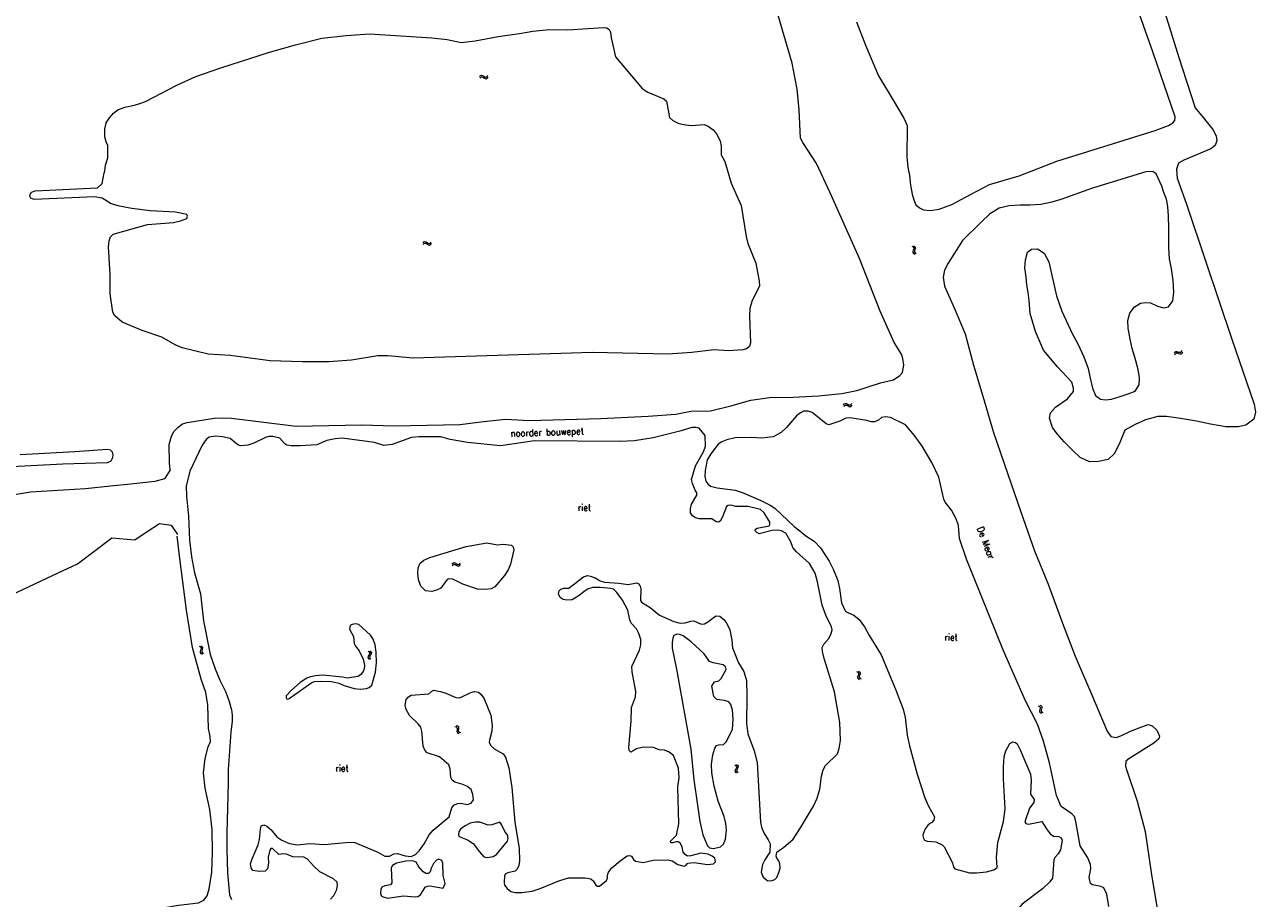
# Model space of a CAD drawing. Header units: metres. Extents: x 189705 to 199106, y 581686 to 588448.
# Tile 43 of 256: x 192274 to 192644, y 583658 to 583921. Entities that reach past the tile are written whole.
import ezdxf

# ---------------------------------------------------------------- set-up
doc = ezdxf.new("R2010")
doc.units = ezdxf.units.M
doc.layers.add('B-WA-OG-GBKN-G', color=7, linetype='Continuous', lineweight=18)
doc.styles.add('Style-STANDARD', font='STANDARD.shx')

msp = doc.modelspace()

# ---------------------------------------------------------------- linework, layer by layer
at = {"layer": 'B-WA-OG-GBKN-G'}
for p, q in [((192410.447, 583905.215), (192410.722, 583905.516)), ((192410.507, 583904.722), (192410.783, 583905.021)), ((192410.722, 583905.516), (192411.015, 583905.662)), ((192410.783, 583905.021), (192411.078, 583905.165)), ((192411.015, 583905.662), (192411.346, 583905.592)), ((192411.078, 583905.165), (192411.397, 583905.098)), ((192411.346, 583905.592), (192411.686, 583905.368)), ((192411.397, 583905.098), (192411.747, 583904.875)), ((192411.686, 583905.368), (192412.028, 583905.145)), ((192411.747, 583904.875), (192412.087, 583904.649)), ((192412.028, 583905.145), (192412.349, 583905.074)), ((192412.087, 583904.649), (192412.408, 583904.579)), ((192412.349, 583905.074), (192412.652, 583905.221)), ((192412.408, 583904.579), (192412.711, 583904.727)), ((192412.652, 583905.221), (192412.928, 583905.522)), ((192412.711, 583904.727), (192412.988, 583905.029)), ((192393.442, 583855.19), (192393.723, 583855.485)), ((192393.723, 583855.485), (192394.018, 583855.625)), ((192394.018, 583855.625), (192394.348, 583855.548)), ((192394.348, 583855.548), (192394.683, 583855.317)), ((192394.683, 583855.317), (192395.02, 583855.086)), ((192395.646, 583855.149), (192395.929, 583855.444)), ((192393.491, 583854.695), (192393.773, 583854.989)), ((192393.773, 583854.989), (192394.071, 583855.126)), ((192394.071, 583855.126), (192394.389, 583855.053)), ((192394.389, 583855.053), (192394.734, 583854.823)), ((192394.734, 583854.823), (192395.069, 583854.59)), ((192395.02, 583855.086), (192395.34, 583855.009)), ((192395.069, 583854.59), (192395.389, 583854.512)), ((192395.34, 583855.009), (192395.646, 583855.149)), ((192395.389, 583854.512), (192395.695, 583854.655)), ((192395.695, 583854.655), (192395.978, 583854.95)), ((192540.496, 583854.16), (192540.85, 583853.959)), ((192540.928, 583852.987), (192540.785, 583852.605)), ((192540.785, 583852.605), (192540.79, 583852.276)), ((192540.79, 583852.276), (192541.004, 583852.015)), ((192540.85, 583853.959), (192541.057, 583853.704)), ((192541.065, 583853.378), (192540.928, 583852.987)), ((192540.962, 583854.33), (192541.318, 583854.131)), ((192541.004, 583852.015), (192541.36, 583851.814)), ((192541.057, 583853.704), (192541.065, 583853.378)), ((192541.394, 583853.159), (192541.254, 583852.775)), ((192541.254, 583852.775), (192541.258, 583852.446)), ((192541.258, 583852.446), (192541.47, 583852.185)), ((192541.318, 583854.131), (192541.527, 583853.879)), ((192541.534, 583853.541), (192541.394, 583853.159)), ((192541.47, 583852.185), (192541.826, 583851.984)), ((192541.527, 583853.879), (192541.534, 583853.541)), ((192619.466, 583821.978), (192619.667, 583822.332)), ((192619.667, 583822.332), (192619.921, 583822.539)), ((192619.836, 583821.863), (192620.092, 583822.068)), ((192619.921, 583822.539), (192620.259, 583822.544)), ((192620.092, 583822.068), (192620.418, 583822.074)), ((192620.259, 583822.544), (192620.64, 583822.4)), ((192620.418, 583822.074), (192620.808, 583821.933)), ((192620.64, 583822.4), (192621.023, 583822.257)), ((192620.808, 583821.933), (192621.189, 583821.787)), ((192621.023, 583822.257), (192621.352, 583822.259)), ((192621.352, 583822.259), (192621.615, 583822.469)), ((192621.519, 583821.789), (192621.781, 583822.001)), ((192621.615, 583822.469), (192621.818, 583822.824)), ((192621.781, 583822.001), (192621.985, 583822.355)), ((192619.632, 583821.51), (192619.836, 583821.863)), ((192621.189, 583821.787), (192621.519, 583821.789)), ((192519.969, 583806.396), (192520.224, 583806.714)), ((192520.059, 583805.908), (192520.316, 583806.224)), ((192520.224, 583806.714), (192520.507, 583806.878)), ((192520.316, 583806.224), (192520.601, 583806.386)), ((192520.507, 583806.878), (192520.842, 583806.829)), ((192520.601, 583806.386), (192520.924, 583806.34)), ((192520.842, 583806.829), (192521.195, 583806.628)), ((192520.924, 583806.34), (192521.287, 583806.139)), ((192521.195, 583806.628), (192521.55, 583806.426)), ((192521.287, 583806.139), (192521.641, 583805.936)), ((192521.55, 583806.426), (192521.875, 583806.376)), ((192521.641, 583805.936), (192521.966, 583805.886)), ((192521.875, 583806.376), (192522.168, 583806.541)), ((192521.966, 583805.886), (192522.259, 583806.053)), ((192522.168, 583806.541), (192522.425, 583806.859)), ((192522.259, 583806.053), (192522.516, 583806.371)), ((192402.421, 583758.829), (192402.713, 583758.977)), ((192402.713, 583758.977), (192403.045, 583758.909)), ((192402.149, 583758.526), (192402.421, 583758.829)), ((192402.211, 583758.034), (192402.485, 583758.334)), ((192402.485, 583758.334), (192402.78, 583758.48)), ((192402.78, 583758.48), (192403.099, 583758.415)), ((192403.045, 583758.909), (192403.386, 583758.687)), ((192403.099, 583758.415), (192403.45, 583758.194)), ((192403.386, 583758.687), (192403.729, 583758.466)), ((192403.45, 583758.194), (192403.791, 583757.971)), ((192403.729, 583758.466), (192404.051, 583758.397)), ((192403.791, 583757.971), (192404.113, 583757.902)), ((192404.051, 583758.397), (192404.353, 583758.545)), ((192404.113, 583757.902), (192404.415, 583758.053)), ((192404.353, 583758.545), (192404.628, 583758.848)), ((192404.415, 583758.053), (192404.69, 583758.355)), ((192326.109, 583733.803), (192326.462, 583733.6)), ((192326.462, 583733.6), (192326.668, 583733.344)), ((192326.675, 583733.018), (192326.535, 583732.628)), ((192326.576, 583733.97), (192326.931, 583733.77)), ((192326.668, 583733.344), (192326.675, 583733.018)), ((192326.931, 583733.77), (192327.139, 583733.517)), ((192327.144, 583733.178), (192327.002, 583732.797)), ((192327.139, 583733.517), (192327.144, 583733.178)), ((192326.535, 583732.628), (192326.391, 583732.246)), ((192326.391, 583732.246), (192326.394, 583731.917)), ((192326.394, 583731.917), (192326.606, 583731.655)), ((192326.606, 583731.655), (192326.961, 583731.453)), ((192327.002, 583732.797), (192326.86, 583732.414)), ((192326.86, 583732.414), (192326.863, 583732.085)), ((192326.863, 583732.085), (192327.074, 583731.823)), ((192327.074, 583731.823), (192327.429, 583731.62)), ((192376.896, 583730.778), (192376.831, 583730.455)), ((192376.831, 583730.455), (192376.984, 583730.155)), ((192377.116, 583731.122), (192376.896, 583730.778)), ((192376.941, 583732.359), (192377.245, 583732.088)), ((192376.984, 583730.155), (192377.29, 583729.884)), ((192377.333, 583731.475), (192377.116, 583731.122)), ((192377.245, 583732.088), (192377.394, 583731.795)), ((192377.39, 583730.846), (192377.325, 583730.523)), ((192377.325, 583730.523), (192377.476, 583730.223)), ((192377.394, 583731.795), (192377.333, 583731.475)), ((192377.607, 583731.191), (192377.39, 583730.846)), ((192377.433, 583732.427), (192377.739, 583732.158)), ((192377.476, 583730.223), (192377.782, 583729.952)), ((192377.825, 583731.535), (192377.607, 583731.191)), ((192377.739, 583732.158), (192377.89, 583731.867)), ((192377.89, 583731.867), (192377.825, 583731.535)), ((192523.873, 583726.156), (192524.229, 583725.958)), ((192524.229, 583725.958), (192524.439, 583725.705)), ((192524.338, 583726.33), (192524.696, 583726.134)), ((192524.439, 583725.705), (192524.45, 583725.379)), ((192524.696, 583726.134), (192524.907, 583725.884)), ((192524.907, 583725.884), (192524.917, 583725.546)), ((192524.316, 583724.987), (192524.177, 583724.603)), ((192524.177, 583724.603), (192524.184, 583724.274)), ((192524.184, 583724.274), (192524.4, 583724.015)), ((192524.45, 583725.379), (192524.316, 583724.987)), ((192524.4, 583724.015), (192524.758, 583723.818)), ((192524.78, 583725.163), (192524.644, 583724.778)), ((192524.644, 583724.778), (192524.651, 583724.449)), ((192524.651, 583724.449), (192524.865, 583724.189)), ((192524.917, 583725.546), (192524.78, 583725.163)), ((192524.865, 583724.189), (192525.223, 583723.992)), ((192578.505, 583715.89), (192578.874, 583715.717)), ((192578.874, 583715.717), (192579.101, 583715.48)), ((192579.028, 583714.754), (192578.916, 583714.362)), ((192578.957, 583716.096), (192579.327, 583715.926)), ((192579.134, 583715.155), (192579.028, 583714.754)), ((192579.101, 583715.48), (192579.134, 583715.155)), ((192579.327, 583715.926), (192579.555, 583715.691)), ((192579.479, 583714.962), (192579.37, 583714.569)), ((192579.37, 583714.569), (192579.4, 583714.241)), ((192579.589, 583715.354), (192579.479, 583714.962)), ((192579.555, 583715.691), (192579.589, 583715.354)), ((192578.916, 583714.362), (192578.947, 583714.034)), ((192578.947, 583714.034), (192579.18, 583713.791)), ((192579.18, 583713.791), (192579.551, 583713.619)), ((192579.4, 583714.241), (192579.632, 583713.997)), ((192579.632, 583713.997), (192580.003, 583713.825)), ((192403.015, 583709.687), (192403.403, 583709.562)), ((192403.403, 583709.562), (192403.658, 583709.354)), ((192403.438, 583709.948), (192403.826, 583709.825)), ((192403.676, 583708.626), (192403.614, 583708.222)), ((192403.614, 583708.222), (192403.685, 583707.901)), ((192403.658, 583709.354), (192403.731, 583709.037)), ((192403.731, 583709.037), (192403.676, 583708.626)), ((192403.685, 583707.901), (192403.947, 583707.689)), ((192403.826, 583709.825), (192404.082, 583709.621)), ((192403.947, 583707.689), (192404.336, 583707.565)), ((192404.098, 583708.888), (192404.038, 583708.484)), ((192404.038, 583708.484), (192404.109, 583708.163)), ((192404.082, 583709.621), (192404.158, 583709.291)), ((192404.158, 583709.291), (192404.098, 583708.888)), ((192404.109, 583708.163), (192404.37, 583707.95)), ((192404.37, 583707.95), (192404.759, 583707.825)), ((192487.262, 583698.125), (192487.581, 583697.872)), ((192487.309, 583696.544), (192487.262, 583696.218)), ((192487.262, 583696.218), (192487.433, 583695.927)), ((192487.508, 583696.9), (192487.309, 583696.544)), ((192487.704, 583697.265), (192487.508, 583696.9)), ((192487.581, 583697.872), (192487.747, 583697.588)), ((192487.747, 583697.588), (192487.704, 583697.265)), ((192487.749, 583698.221), (192488.07, 583697.97)), ((192487.798, 583696.64), (192487.752, 583696.314)), ((192487.752, 583696.314), (192487.921, 583696.023)), ((192487.995, 583696.998), (192487.798, 583696.64)), ((192487.921, 583696.023), (192488.242, 583695.77)), ((192488.193, 583697.353), (192487.995, 583696.998)), ((192488.07, 583697.97), (192488.237, 583697.689)), ((192488.237, 583697.689), (192488.193, 583697.353)), ((192487.433, 583695.927), (192487.755, 583695.674))]:
    msp.add_line(p, q, dxfattribs=at)
at = {"layer": 'B-WA-OG-GBKN-G', "flags": 128}
for points in [[(192538.132, 583892.697), (192539.08, 583890.464), (192539.064, 583887.285), (192538.954, 583883.898), (192538.981, 583881.112), (192539.266, 583878.009), (192539.74, 583875.467), (192540.132, 583872.546), (192540.578, 583869.821), (192541.124, 583868.103), (192541.713, 583866.684), (192542.777, 583865.707), (192543.961, 583865.094), (192545.988, 583864.931), (192548.699, 583865.364), (192552.558, 583866.755), (192558.184, 583869.699), (192563.863, 583872.799), (192572.808, 583875.32), (192584.129, 583879.763), (192613.647, 583889.041), (192617.755, 583890.482), (192619.057, 583891.268), (192619.614, 583892.047), (192619.689, 583893.093), (192613.014, 583912.685), (192602.967, 583941.085)], [(192536.91, 583815.227), (192537.642, 583816.195), (192538.065, 583818.355), (192537.827, 583820.36), (192537.365, 583821.654), (192535.192, 583825.226), (192530.988, 583834.63), (192524.701, 583850.477), (192515.959, 583870.275), (192511.784, 583879.069), (192507.669, 583885.351), (192507.029, 583886.745), (192506.612, 583895.225), (192505.976, 583901.444), (192504.446, 583909.31), (192499.165, 583927.471)], [(192616.602, 583924.49), (192620.807, 583910.939), (192625.771, 583895.863)], [(192308.234, 583897.137), (192309.952, 583897.745), (192319.352, 583902.631), (192325.078, 583905.253), (192332.657, 583907.876), (192347.268, 583912.556), (192355.03, 583914.801), (192363.001, 583916.769), (192370.277, 583917.585), (192377.304, 583918.118), (192396.063, 583916.915), (192400.667, 583916.423), (192404.896, 583915.519), (192409.104, 583915.985), (192416.018, 583917.278), (192422.481, 583918.159), (192426.457, 583918.876), (192431.528, 583919.431), (192436.965, 583919.332), (192447.595, 583919.993), (192448.765, 583919.908), (192449.433, 583919.359), (192449.799, 583918.577), (192450.029, 583916.853), (192451.383, 583911.133)], [(192523.892, 583921.685), (192526.548, 583914.649), (192530.492, 583905.416), (192534.912, 583898.089), (192538.132, 583892.697)], [(192451.383, 583911.133), (192459.395, 583901.647), (192461.113, 583900.504), (192465.841, 583898.515), (192466.715, 583897.791), (192467.625, 583892.928), (192468.578, 583892.001), (192470.42, 583891.089), (192472.534, 583890.662), (192474.339, 583890.536), (192477.993, 583890.765), (192479.217, 583890.326), (192480.758, 583889.206), (192481.715, 583888.051), (192482.839, 583885.857), (192483.141, 583884.313), (192483.18, 583881.646), (192484.251, 583879.655), (192486.151, 583873.13), (192489.195, 583866.443), (192490.603, 583857.067), (192491.192, 583854.993), (192493.591, 583849.059), (192494.534, 583843.662), (192494.63, 583842.292)], [(192298.514, 583884.654), (192298.094, 583885.562), (192297.742, 583887.056), (192297.758, 583889.443), (192298.162, 583891.304), (192299.079, 583892.865), (192300.353, 583894.256), (192301.633, 583895.264), (192303.68, 583895.98), (192306.616, 583896.606), (192308.234, 583897.137)], [(192625.771, 583895.863), (192628.111, 583892.872), (192630.996, 583889.34), (192632.05, 583887.355), (192632.247, 583886.045), (192631.71, 583884.493), (192630.471, 583883.471), (192622.277, 583880.106), (192620.764, 583879.152), (192620.094, 583877.405), (192620.291, 583874.709), (192623.149, 583866.807), (192628.954, 583849.435), (192636.734, 583826.235), (192643.487, 583806.643), (192643.844, 583804.259), (192643.341, 583802.158), (192640.931, 583800.361), (192638.623, 583799.807), (192634.947, 583799.788), (192630.377, 583800.655), (192626.108, 583801.557), (192621.275, 583802.36), (192617.147, 583802.948), (192614.505, 583802.985), (192610.793, 583801.973), (192607.666, 583800.484), (192604.59, 583798.799), (192603.104, 583795.123), (192601.504, 583791.828), (192599.552, 583790.041), (192596.654, 583789.374), (192593.959, 583789.321), (192591.132, 583790.576), (192588.889, 583792.755), (192586.322, 583795.304), (192584.225, 583797.691), (192582.804, 583799.666), (192581.862, 583802.435), (192582.217, 583804.08), (192583.698, 583805.767), (192585.738, 583807.174), (192587.279, 583808.258), (192589.078, 583810.466), (192589.114, 583811.499), (192588.646, 583813.23), (192584.267, 583817.861), (192580.114, 583822.923), (192577.667, 583828.531), (192576.043, 583833.962)], [(192298.514, 583884.654), (192298.514, 583883.089)], [(192298.514, 583883.089), (192298.514, 583880.686)], [(192297.862, 583878.455), (192297.495, 583876.258)], [(192298.514, 583880.686), (192297.862, 583878.455)], [(192302.113, 583866.216), (192299.639, 583866.918), (192296.946, 583868.682), (192294.606, 583869.004), (192276.408, 583868.285), (192275.412, 583868.652), (192275.149, 583869.257), (192275.217, 583869.791), (192275.69, 583870.484), (192276.802, 583870.83), (192295.48, 583871.734), (192296.882, 583873.024), (192297.495, 583876.258)], [(192617.786, 583853.76), (192617.812, 583856.559), (192617.841, 583859.672), (192617.716, 583863.205), (192617.455, 583866.085), (192617.057, 583868.365), (192616.291, 583870.374), (192615.706, 583872.21), (192613.948, 583875.915), (192613, 583876.696), (192610.841, 583876.598), (192594.875, 583871.63), (192585.347, 583868.264), (192582.592, 583867.426), (192579.329, 583866.723), (192575.992, 583866.558), (192573.127, 583866.571), (192569.736, 583866.288), (192566.773, 583865.583), (192563.892, 583863.791), (192561.438, 583861.485), (192555.683, 583855.9), (192551.461, 583849.097), (192550.303, 583846.989), (192549.944, 583844.873), (192550.338, 583842.175), (192553.182, 583835.66), (192556.576, 583827.767), (192559.08, 583818.43), (192561.806, 583809.052), (192565.094, 583798.165), (192569.387, 583785.58), (192573.312, 583774.255), (192577.403, 583762.471), (192581.484, 583752.504), (192585.785, 583740.783), (192589.579, 583730.833), (192594.588, 583719.406), (192599.273, 583708.205), (192600.384, 583706.625), (192601.912, 583706.375), (192603.381, 583706.859), (192606.233, 583708.259), (192608.923, 583709.249), (192611.561, 583710.206), (192612.801, 583709.88), (192614.149, 583708.521), (192615.035, 583706.746), (192614.805, 583705.898), (192613.342, 583704.643)], [(192328.825, 583821.673), (192321.026, 583823.592), (192318.904, 583824.552), (192314.832, 583826.83), (192308.962, 583828.854), (192302.881, 583831.331), (192300.746, 583833.23), (192300.094, 583834.339), (192299.352, 583839.89), (192299.319, 583845.629), (192298.789, 583853.953), (192298.991, 583855.784), (192299.379, 583856.983), (192300.256, 583857.809), (192310.548, 583860.75), (192318.361, 583861.345), (192320.462, 583861.807), (192322.381, 583862.546), (192322.575, 583863.184), (192322.363, 583863.765), (192318.976, 583864.427), (192311.301, 583864.85), (192305.831, 583865.482), (192302.113, 583866.216)], [(192576.043, 583833.962), (192575.816, 583837.823), (192575.459, 583840.233), (192575.062, 583842.565), (192574.861, 583844.908), (192574.442, 583847.672), (192574.647, 583850.09), (192575.296, 583852.413), (192576.469, 583853.292), (192578.275, 583853.418), (192580.317, 583852.078), (192581.666, 583849.475), (192582.697, 583844.966), (192584.057, 583839.211), (192585.572, 583834.684), (192588.831, 583827.747), (192590.413, 583824.789), (192592.235, 583820.9), (192593.55, 583817.369), (192594.151, 583814.486), (192594.882, 583811.497), (192595.712, 583809.278), (192597.272, 583808.139), (192598.748, 583807.942), (192600.582, 583808.174), (192603.126, 583808.922), (192605.541, 583809.737), (192607.628, 583810.569), (192608.875, 583812.48), (192609.026, 583814.611), (192608.551, 583817.048), (192607.565, 583820.825), (192606.817, 583823.356), (192606.124, 583826.254), (192605.591, 583829.477), (192605.521, 583831.793), (192606.051, 583834.012), (192607.364, 583835.87), (192609.258, 583837.082), (192610.738, 583837.265), (192612.306, 583837.094), (192614.352, 583836.185), (192616.283, 583835.644), (192617.711, 583835.919), (192618.983, 583837.699), (192619.283, 583840.365), (192619.105, 583843.833), (192618.575, 583847.331), (192618.001, 583850.384), (192617.786, 583853.76)], [(192494.63, 583842.292), (192492.314, 583837.561), (192491.786, 583835.394), (192491.669, 583833.082), (192491.99, 583825.061), (192491.65, 583823.964), (192490.771, 583823.341), (192489.657, 583823.046), (192485.371, 583822.705), (192481.049, 583822.998), (192474.256, 583822.164), (192467.076, 583821.731), (192444.467, 583822.193), (192390.451, 583820.502), (192382.823, 583821.154), (192379.851, 583821.238), (192371.897, 583819.905), (192365.097, 583819.426), (192357.073, 583819.361), (192347.443, 583819.73), (192335.459, 583821.285), (192328.825, 583821.673)], [(192332.975, 583802.565), (192335.77, 583802.449), (192355.307, 583800.038), (192374.909, 583800.394), (192384.763, 583800.154), (192404.518, 583800.511), (192411.599, 583801.453), (192418.299, 583802.089), (192425.31, 583801.736), (192446.918, 583802.38), (192461.16, 583803.045), (192469.512, 583803.662), (192473.978, 583804.517), (192479.945, 583804.668), (192486.084, 583806.114), (192492.095, 583807.865), (192497.678, 583808.649), (192504.763, 583808.727), (192512.43, 583809.164), (192519.436, 583809.876), (192523.952, 583810.732), (192531.028, 583813.02), (192534.934, 583813.975), (192536.91, 583815.227)], [(192550.142, 583778.078), (192548.565, 583784.649), (192546.465, 583789.084), (192543.575, 583794.05), (192541.327, 583797.266), (192538.571, 583800.403), (192534.067, 583802.621), (192532.517, 583802.818), (192531.401, 583802.61), (192530.413, 583801.793), (192529.222, 583801.358), (192528.384, 583801.303), (192526.961, 583801.73), (192521.802, 583802.573), (192520.61, 583802.39), (192518.784, 583801.571), (192515.488, 583800.44), (192514.751, 583800.691), (192510.496, 583804.102), (192509.301, 583804.529), (192507.929, 583804.499), (192506.992, 583804.038), (192505.802, 583803.119), (192502.82, 583799.654)], [(192317.368, 583786.925), (192317.135, 583789.045), (192317.087, 583794.504), (192317.762, 583796.97), (192318.594, 583798.497), (192319.782, 583799.771), (192321.074, 583800.69), (192322.494, 583801.153), (192330.588, 583802.455), (192332.975, 583802.565)], [(192477.787, 583792.267), (192478.465, 583794.048), (192478.3, 583797.221), (192476.539, 583799.398), (192475.47, 583799.673), (192474.278, 583799.617), (192471.133, 583798.615), (192462.66, 583796.55), (192457.052, 583795.64), (192452.787, 583795.369), (192426.96, 583795.647), (192416.783, 583794.16), (192406.774, 583795.086), (192401.59, 583796.03), (192398.794, 583796.857), (192392.268, 583796.781), (192389.958, 583796.569), (192384.177, 583794.489), (192381.69, 583794.174), (192378.791, 583795.128), (192369.11, 583796.384)], [(192369.11, 583796.384), (192367.004, 583796.249), (192364.492, 583795.757), (192361.45, 583794.45), (192356.475, 583794.101), (192353.808, 583794.09), (192352.512, 583794.288), (192351.825, 583794.717), (192350.319, 583796.437), (192348.286, 583796.963), (192347.067, 583796.933), (192346.027, 583796.65), (192342.53, 583794.884), (192340.754, 583794.344), (192338.521, 583794.106), (192337.758, 583794.459), (192335.414, 583796.354), (192333.126, 583796.827), (192331.043, 583796.997), (192329.14, 583796.761), (192328.152, 583796.02), (192326.991, 583794.315), (192323.266, 583786.479), (192322.218, 583781.98)], [(192502.82, 583799.654), (192501.201, 583798.149), (192498.769, 583796.794), (192495.317, 583796.424), (192492.219, 583796.59), (192487.368, 583796.495), (192484.882, 583795.875), (192483.361, 583795.311), (192482.272, 583794.596), (192479.973, 583791.743), (192478.889, 583789.935), (192478.292, 583786.708), (192478.224, 583784.854), (192478.535, 583783.484), (192479.096, 583782.699), (192479.937, 583781.965), (192481.946, 583781.516), (192487.306, 583780.801), (192489.748, 583779.922), (192495.039, 583777.658), (192497.914, 583776.247), (192499.29, 583775.312), (192505.128, 583769.876), (192506.784, 583768.537)], [(192182.675, 583783.36), (192285.115, 583788.69), (192298.546, 583789.124), (192299.585, 583789.611), (192300.166, 583790.552), (192300.264, 583791.365), (192300.057, 583792.254), (192299.395, 583792.784), (192298.53, 583793.009), (192288.732, 583792.259), (192272.281, 583791.356)], [(192491.289, 583775.891), (192487.556, 583775.85), (192486.056, 583776.225), (192485.193, 583776.121), (192484.712, 583775.865), (192483.556, 583772.788), (192482.851, 583771.414), (192482.293, 583771.183), (192481.633, 583771.256), (192480.359, 583772.191), (192476.55, 583772.176), (192475.407, 583772.45), (192474.49, 583773.006), (192473.952, 583773.944), (192473.896, 583775.137), (192474.246, 583776.585), (192475.809, 583779.308), (192475.832, 583779.969), (192475.27, 583780.779), (192474.475, 583782.757), (192474.191, 583784.026), (192475.367, 583788.094), (192477.787, 583792.267)], [(192316.533, 583785.571), (192315.699, 583784.217)], [(192317.368, 583786.925), (192316.533, 583785.571)], [(192299.396, 583781.944), (192291.855, 583781.122)], [(192305.557, 583782.615), (192299.396, 583781.944)], [(192312.798, 583783.405), (192305.557, 583782.615)], [(192315.699, 583784.217), (192312.798, 583783.405)], [(192322.218, 583781.98), (192322.307, 583778.984), (192322.916, 583772.942), (192323.2, 583765.681), (192323.83, 583760.707), (192324.688, 583755.91), (192326.467, 583749.544), (192327.44, 583741.447), (192329.413, 583731.271), (192330.928, 583727.011), (192332.314, 583723.614), (192334.106, 583719.964), (192335.133, 583717.175), (192335.804, 583714.689), (192336.015, 583713.014), (192335.996, 583711.211), (192335.578, 583707.934), (192334.837, 583696.758), (192334.854, 583692.695), (192334.385, 583677.508), (192334.43, 583672.657)], [(192275.376, 583780.119), (192266.88, 583778.774)], [(192291.855, 583781.122), (192275.376, 583780.119)], [(192594.886, 583662.027), (192594.275, 583662.354), (192593.835, 583664.232), (192594.383, 583666.9), (192594.277, 583668.145), (192593.481, 583670.096), (192591.129, 583673.769), (192589.829, 583681.052), (192589.417, 583682.6), (192588.651, 583683.359), (192585.392, 583685.529), (192583.981, 583688.875), (192581.884, 583698.72), (192580.079, 583705.264), (192578.281, 583710.311), (192574.671, 583717.356), (192568.057, 583732.464), (192556.946, 583760.024), (192554.838, 583766.237), (192554.492, 583770.147), (192553.797, 583772.099), (192552.441, 583774.735), (192550.502, 583777.114), (192550.142, 583778.078)], [(192513.53, 583746.166), (192512.129, 583753.22), (192511.383, 583755.807), (192509.745, 583758.67), (192505.769, 583762.261), (192504.723, 583763.476), (192504.08, 583765.199), (192502.546, 583767.834), (192501.299, 583768.489), (192500.13, 583768.739), (192498.48, 583768.631), (192494.548, 583767.6), (192493.81, 583768.003), (192493.376, 583768.509), (192493.475, 583769.017), (192493.931, 583769.375), (192497.585, 583770.024), (192497.786, 583770.481), (192497.783, 583771.167), (192496.02, 583773.98), (192494.923, 583774.99), (192491.289, 583775.891)], [(192310.421, 583768.296), (192314.133, 583770.77)], [(192314.133, 583770.77), (192317.654, 583770.199)], [(192317.654, 583770.199), (192319.558, 583767.439)], [(192295.573, 583763.251), (192299.843, 583766.47)], [(192299.843, 583766.47), (192306.709, 583765.821)], [(192306.709, 583765.821), (192310.421, 583768.296)], [(192328.496, 583658.718), (192329.071, 583660.803), (192329.888, 583665.834), (192330.118, 583671.726), (192329.987, 583678.633), (192329.251, 583684.674), (192327.904, 583691.043), (192327.402, 583695.688), (192327.892, 583700.057), (192328.817, 583703.488), (192329.471, 583705.091), (192329.413, 583706.64), (192328.946, 583709.076), (192328.662, 583716.185), (192328.114, 583719.916), (192326.649, 583723.871), (192324.121, 583733.46), (192322.272, 583744.626), (192320.226, 583760.184), (192319.506, 583766.962)], [(192506.784, 583768.537), (192508.644, 583767.02), (192511.114, 583765.43), (192513.001, 583763.457), (192515.659, 583759.354), (192516.913, 583756.82), (192518.248, 583753.549), (192518.766, 583751.215), (192519.368, 583746.849), (192520.547, 583744.213), (192523.091, 583743.106), (192524.671, 583741.893), (192526.203, 583739.614), (192527.508, 583737.206), (192531.266, 583731.178)], [(192289.46, 583758.644), (192295.573, 583763.251)], [(192392.117, 583753.788), (192391.879, 583755.844), (192391.975, 583757.343), (192392.503, 583758.691), (192393.641, 583759.711), (192395.441, 583760.48), (192406.447, 583763.85)], [(192406.447, 583763.85), (192412.589, 583764.915), (192415.867, 583764.319), (192417.593, 583764.555), (192420.006, 583764.259), (192420.516, 583763.753), (192420.723, 583762.789), (192419.776, 583758.519), (192419.072, 583756.815), (192417.988, 583755.058), (192415.005, 583751.644), (192413.967, 583751.081), (192412.215, 583750.922), (192409.853, 583751.014), (192405.454, 583752.496), (192402.426, 583753.956), (192401.283, 583754.053), (192400.7, 583753.899), (192398.78, 583751.3), (192397.539, 583750.662), (192396.118, 583750.325), (192394.213, 583750.495), (192392.76, 583751.912), (192392.117, 583753.788)], [(192276.632, 583752.591), (192283.675, 583755.914)], [(192283.675, 583755.914), (192289.46, 583758.644)], [(192269.589, 583749.268), (192276.632, 583752.591)], [(192441.827, 583750.175), (192440.46, 583749.077), (192438.333, 583747.724), (192436.708, 583747.692), (192435.615, 583747.916), (192434.648, 583748.421), (192434.211, 583749.612), (192434.361, 583750.426), (192434.891, 583751.012), (192435.779, 583751.294), (192437.328, 583751.249), (192441.707, 583754.72), (192442.925, 583755.055), (192443.864, 583754.907), (192445.212, 583754.378), (192446.765, 583753.47), (192448.011, 583753.094), (192452.329, 583752.806), (192455.124, 583752.386), (192457.738, 583752.854), (192458.399, 583752.577), (192458.808, 583751.842), (192458.939, 583751.03), (192458.826, 583747.525), (192459.158, 583747.044)], [(192456.653, 583702.29), (192455.969, 583701.932), (192455.409, 583702.464), (192455.354, 583703.377), (192456.083, 583711.252), (192456.116, 583715.417), (192457.322, 583718.595), (192457.417, 583720.145), (192456.401, 583726.083), (192456.268, 583727.657), (192458.584, 583732.669), (192458.983, 583734.245), (192458.977, 583735.87), (192458.41, 583737.645), (192457.642, 583739.064), (192456.061, 583740.785), (192455.676, 583741.748), (192455.029, 583744.692), (192453.418, 583747.63), (192451.757, 583750.011), (192450.712, 583750.972), (192449.975, 583751.198), (192446.85, 583751.465), (192444.565, 583751.431), (192443.118, 583751.12), (192441.827, 583750.175)], [(192459.158, 583747.044), (192461.73, 583745.429), (192464.533, 583743.103), (192468.933, 583741.241), (192470.84, 583740.767), (192472.313, 583740.874), (192473.961, 583741.363), (192474.901, 583741.469), (192477.114, 583740.487), (192478.155, 583740.542), (192479.32, 583741.257), (192480.788, 583742.482), (192481.624, 583742.917), (192482.691, 583742.845), (192483.964, 583741.885), (192484.883, 583740.619), (192485.704, 583738.717), (192486.301, 583735.673), (192486.54, 583733.312), (192488.387, 583728.774), (192489.946, 583726.19), (192490.77, 583723.501), (192490.891, 583718.753), (192490.748, 583710.5), (192490.932, 583709.002)], [(192500.657, 583672.473), (192501.924, 583673.24), (192504.782, 583675.791), (192507.028, 583679.177), (192510.886, 583685.668), (192512.02, 583688.059), (192512.77, 583690.754), (192513.363, 583694.744), (192513.838, 583696.624), (192514.518, 583697.922), (192518.084, 583701.415), (192518.636, 583703.067), (192519.032, 583705.431), (192518.832, 583710.864), (192517.244, 583720.076), (192514.105, 583730.119), (192513.588, 583732.225), (192513.507, 583733.393), (192514.011, 583734.436), (192515.501, 583736.144), (192516.232, 583737.594), (192516.506, 583738.788), (192516.351, 583739.625), (192514.583, 583743.148), (192513.53, 583746.166)], [(192353.886, 583720.55), (192352.268, 583718.868), (192352.219, 583718.335), (192352.398, 583717.979), (192352.703, 583717.88), (192353.159, 583718.033), (192359.945, 583722.885), (192360.756, 583723.192), (192362.533, 583723.326), (192365.937, 583723.188), (192368.072, 583722.739), (192369.7, 583722.01), (192372.675, 583721.106), (192374.606, 583720.886), (192376.433, 583721.096), (192377.243, 583721.429), (192378.003, 583722.092), (192379.104, 583726.008), (192379.423, 583728.828), (192379.307, 583732.027), (192379.019, 583734.184), (192378.402, 583735.908), (192377.61, 583737.15), (192374.118, 583740.335), (192373.102, 583740.585), (192372.162, 583740.379)], [(192372.162, 583740.379), (192371.555, 583740.046), (192371.356, 583738.927), (192372.534, 583736.749), (192372.77, 583734.617), (192373.13, 583733.856), (192374.227, 583732.439), (192375.38, 583729.903), (192375.794, 583728.128), (192375.748, 583727.01), (192375.422, 583726.171), (192374.764, 583725.28), (192373.879, 583724.717), (192370.656, 583724.146), (192369.233, 583724.471), (192363.338, 583725.083), (192361.079, 583724.921), (192359.582, 583724.61), (192358.492, 583724.199), (192356.517, 583722.897), (192353.886, 583720.55)], [(192480.963, 583718.69), (192480.333, 583721.753), (192481.152, 583723.111), (192482.442, 583723.435), (192483.169, 583724.055), (192484.678, 583726.794), (192484.438, 583727.629), (192483.692, 583728.176), (192480.686, 583728.819), (192479.589, 583729.26), (192478.058, 583731.474), (192474.142, 583735.15), (192471.73, 583736.919), (192470.555, 583737.359), (192469.767, 583737.424), (192468.935, 583737.031), (192468.616, 583736.265), (192468.356, 583734.966), (192468.382, 583733.188), (192469.693, 583726.933), (192474.036, 583702.818), (192474.933, 583693.637), (192476.036, 583685.983)], [(192531.266, 583731.178), (192535.626, 583720.885), (192537.86, 583714.849), (192538.531, 583712.313), (192539.086, 583707.059), (192539.76, 583703.837), (192542.056, 583695.262), (192544.422, 583688.162), (192545.549, 583685.677), (192547.264, 583682.51), (192547.09, 583681.493), (192546.458, 583680.806), (192545.37, 583680.014), (192544.511, 583678.893), (192543.833, 583677.087), (192543.912, 583676.249), (192544.297, 583675.439), (192545.06, 583675.112), (192547.727, 583674.969), (192549.66, 583674.063), (192550.222, 583673.405), (192552.705, 583668.59), (192553.04, 583667.321), (192553.475, 583666.841), (192557.873, 583665.614), (192559.955, 583665.622), (192562.925, 583665.888), (192565.157, 583666.532)], [(192407.87, 583690.696), (192406.647, 583691.732), (192405.146, 583692.337), (192402.96, 583692.912), (192402.22, 583693.468), (192401.811, 583694.278), (192401.572, 583696.894), (192401.186, 583698.111), (192398.408, 583700.537), (192394.721, 583701.717), (192393.98, 583702.552), (192393.442, 583703.769), (192393.119, 583708.21), (192392.734, 583709.403), (192392.018, 583710.441), (192389.392, 583712.97), (192388.344, 583714.719), (192388.084, 583716.038), (192388.407, 583717.74), (192389.114, 583718.607), (192389.849, 583719.118), (192395.155, 583719.469), (192396.066, 583720.284), (192396.673, 583720.541), (192398.732, 583720.168)], [(192398.732, 583720.168), (192400.283, 583719.692), (192403.311, 583718.383), (192404.276, 583718.311), (192404.96, 583718.491), (192407.849, 583719.925), (192408.94, 583720.158), (192410.109, 583719.934), (192410.899, 583719.277), (192411.869, 583718.01), (192413.82, 583713.041), (192414.265, 583709.996), (192414.094, 583708.293), (192413.394, 583705.573), (192413.372, 583704.888), (192413.757, 583704.001), (192414.878, 583702.964), (192417.55, 583701.4), (192418.24, 583700.438), (192419.27, 583697.217), (192420.106, 583691.328), (192421.09, 583680.845), (192422.342, 583672.953), (192422.484, 583669.271), (192422.236, 583667.848), (192421.758, 583666.704), (192421.176, 583666.091)], [(192476.036, 583685.983), (192476.719, 583681.066), (192477.59, 583677.039), (192479.011, 583673.707), (192479.604, 583673.131), (192480.774, 583672.971), (192482.901, 583673.408), (192483.854, 583674.26), (192484.389, 583675.791), (192484.731, 583678.463), (192484.523, 583680.467), (192484.062, 583682.517), (192482.266, 583687.139), (192481.057, 583691.667), (192480.337, 583695.721), (192480.247, 583698.361), (192480.588, 583701.084), (192481.218, 583703.124), (192481.765, 583703.919), (192482.397, 583704.132), (192483.868, 583704.279), (192484.618, 583705.027), (192486.493, 583708.762), (192486.753, 583711.813), (192486.509, 583714.604), (192486.078, 583716.249), (192485.431, 583717.078), (192484.181, 583717.517), (192481.84, 583717.787), (192480.963, 583718.69)], [(192490.932, 583709.002), (192491.192, 583707.454), (192493.017, 583702.307), (192493.946, 583698.78), (192494.934, 583680.857), (192495.245, 583679.359), (192495.938, 583677.61), (192497.267, 583675.558), (192497.856, 583674.316), (192497.816, 583671.802), (192496.251, 583669.536), (192495.52, 583668.111), (192495.175, 583665.798), (192495.74, 583664.329), (192497.167, 583663.216), (192498.461, 583663.297), (192499.298, 583663.606), (192499.905, 583664.218), (192500.508, 583665.667), (192500.858, 583667.015), (192500.776, 583668.335), (192500.443, 583669.273), (192499.906, 583669.982), (192499.675, 583670.641), (192499.924, 583671.785), (192500.657, 583672.473)], [(192474.027, 583670.693), (192473.011, 583670.663), (192472.349, 583671.093), (192471.686, 583671.877), (192471.375, 583673.45), (192470.76, 583674.566), (192470.302, 583674.919), (192469.616, 583674.967), (192468.526, 583674.658), (192467.992, 583674.682), (192467.888, 583675.189), (192469.709, 583676.998), (192470.381, 583680.353), (192470.105, 583691.525), (192470.501, 583694.219), (192470.26, 583697.062), (192468.822, 583700.967), (192467.498, 583701.927), (192466.074, 583702.48), (192464.448, 583702.626), (192462.743, 583703.33), (192459.798, 583703.446), (192457.692, 583702.955), (192456.653, 583702.29)], [(192565.157, 583666.532), (192566.118, 583667.17), (192565.978, 583670.343), (192566.341, 583674.713), (192568.042, 583681.068), (192568.534, 583684.854), (192568.039, 583693.943), (192568.024, 583697.422), (192568.239, 583700.597), (192568.766, 583702.351), (192569.95, 583704.513), (192570.913, 583705.025), (192571.676, 583704.876), (192572.159, 583704.472), (192573.056, 583702.673), (192576.236, 583695.27), (192576.421, 583693.493), (192576.21, 583689.252), (192577.283, 583687.681), (192577.185, 583686.818), (192575.897, 583685.061), (192574.441, 583680.992), (192574.799, 583680.485)], [(192613.342, 583704.643), (192605.724, 583699.912), (192604.906, 583699.187), (192604.723, 583697.724), (192605.093, 583696.674), (192608.236, 583687.161), (192610.638, 583678.047), (192612.474, 583665.682), (192614.607, 583652.96)], [(192363.779, 583674.169), (192371.216, 583674.859), (192372.893, 583674.764), (192379.812, 583671.795), (192381.975, 583670.661), (192383.398, 583670.667), (192384.69, 583671.332), (192385.731, 583671.463), (192388.018, 583670.761), (192389.822, 583670.565), (192391.14, 583671.103), (192392.304, 583672.225), (192393.819, 583674.313), (192395.28, 583677.086), (192396.442, 583678.488), (192401.301, 583682.443), (192402.103, 583685.163), (192402.734, 583686.004), (192403.798, 583686.516), (192404.738, 583686.545), (192406.797, 583686.147), (192407.887, 583686.583), (192408.619, 583687.627), (192408.434, 583689.2), (192407.87, 583690.696)], [(192352.364, 583671.229), (192351.45, 583671.302), (192350.104, 583671.12), (192348.193, 583672.889), (192347.685, 583672.963), (192347.357, 583672.48), (192346.883, 583670.319), (192346.915, 583668.567), (192346.694, 583666.84), (192345.986, 583666.075), (192344.133, 583666.017), (192342.252, 583666.34), (192341.741, 583667.151), (192341.533, 583668.343), (192342.01, 583669.818), (192343.845, 583673.989), (192344.22, 583675.616), (192344.512, 583678.639), (192344.786, 583679.732), (192345.522, 583680.04), (192346.463, 583679.662), (192347.762, 583678.575), (192349.473, 583676.398), (192350.924, 583675.49), (192353.291, 583674.433), (192355.653, 583674.086), (192359.385, 583674.482), (192363.779, 583674.169)], [(192410.411, 583671.966), (192411.687, 583670.473), (192412.703, 583670.274), (192414.581, 583670.509), (192415.518, 583671.123), (192418.828, 583675.122), (192419.029, 583675.911), (192418.846, 583677.002), (192418.157, 583677.838), (192417.081, 583680.194), (192416.544, 583680.852), (192414.186, 583680.082), (192413.019, 583679.924), (192410.577, 583680.906), (192409.257, 583680.875), (192407.632, 583680.538), (192406.086, 583679.745), (192404.746, 583678.724), (192404.241, 583677.96), (192404.067, 583677.045), (192404.322, 583676.589), (192406.841, 583675.583), (192408.496, 583674.421), (192410.411, 583671.966)], [(192574.799, 583680.485), (192575.587, 583680.209), (192579.647, 583681.012), (192581.002, 583678.834), (192582.15, 583677.365), (192583.144, 583676.658), (192584.744, 583676.563), (192585.456, 583676.159), (192585.688, 583675.424), (192585.243, 583672.527), (192584.562, 583671.305), (192583.475, 583670.209), (192583.224, 583669.523), (192582.765, 583663.96), (192582.033, 583662.89), (192579.756, 583660.748), (192573.681, 583656.204), (192572.341, 583654.701), (192571.763, 583653.277), (192571.473, 583649.822), (192571.884, 583648.655), (192573.999, 583646.81), (192574.615, 583645.34)], [(192334.43, 583672.657), (192334.663, 583665.574), (192335.198, 583658.948), (192335.813, 583657.579)], [(192365.651, 583657.671), (192366.585, 583658.792), (192367.466, 583660.599), (192367.69, 583661.869), (192367.584, 583662.808), (192366.539, 583663.82), (192362.366, 583665.962), (192360.479, 583667.757), (192358.718, 583669.756), (192357.599, 583670.336), (192354.272, 583670.399), (192352.364, 583671.229)], [(192452.753, 583669.187), (192454.855, 583670.77), (192455.565, 583670.874), (192456.125, 583670.623), (192456.764, 583669.583), (192457.325, 583669.079), (192459.713, 583668.681), (192462.706, 583669.379), (192467.099, 583669.497), (192468.421, 583669.248), (192470.076, 583668.164), (192471.856, 583667.587), (192472.515, 583667.868), (192473.122, 583668.531), (192475.051, 583668.741), (192479.015, 583668.097), (192480.842, 583668.358), (192481.399, 583668.893), (192481.267, 583669.985), (192480.4, 583670.667), (192479.256, 583671.221), (192477.046, 583671.492), (192474.027, 583670.693)], [(192390.31, 583669.272), (192388.228, 583669.086), (192385.489, 583668.542), (192384.247, 583667.775), (192383.895, 583667.088), (192384.041, 583662.568), (192383.662, 583661.983), (192381.962, 583661.748), (192381.024, 583661.287), (192380.722, 583660.549), (192380.625, 583659.533), (192380.831, 583658.797), (192381.442, 583658.394), (192382.79, 583657.942), (192387.587, 583658.722)], [(192387.587, 583658.722), (192391.041, 583658.406), (192391.879, 583658.485), (192392.639, 583658.996), (192394.102, 583661.262), (192394.812, 583661.62), (192395.496, 583661.724), (192399.511, 583661.004), (192400.14, 583662.453), (192399.495, 583664.813), (192399.404, 583668.571), (192399.046, 583669.306), (192398.206, 583669.76), (192397.521, 583669.452), (192396.586, 583668.458), (192395.906, 583666.983), (192395.632, 583665.89), (192395.126, 583665.456), (192394.288, 583665.401), (192393.473, 583665.957), (192392.171, 583667.425), (192391.354, 583668.819), (192390.31, 583669.272)], [(192421.176, 583666.091), (192418.994, 583665.601), (192418.108, 583665.191), (192417.906, 583664.656), (192417.838, 583662.777), (192417.995, 583661.864), (192418.786, 583660.928), (192419.882, 583660.043), (192421.127, 583659.667), (192423.184, 583659.726), (192426.229, 583660.119), (192428.715, 583660.89), (192434.267, 583663.223), (192437.208, 583664.098), (192442.236, 583664.092), (192443.888, 583663.769), (192444.627, 583663.187), (192445.394, 583661.946), (192445.878, 583661.567), (192446.487, 583661.621), (192448.665, 583663.279), (192448.966, 583664.018), (192448.937, 583664.905), (192449.187, 583665.821), (192450.274, 583667.146), (192452.753, 583669.187)], [(192599.712, 583655.494), (192599.113, 583659.199), (192598.267, 583661.075), (192597.377, 583661.478), (192594.886, 583662.027)], [(192271.273, 583655.09), (192276.965, 583654.046), (192280.651, 583653.121), (192284.639, 583652.883), (192289.234, 583653.13), (192296.976, 583653.82), (192306.317, 583654.898), (192310.1, 583655.192), (192315.154, 583655.085), (192319.898, 583655.916), (192325.915, 583656.55), (192327.46, 583657.393), (192328.496, 583658.718)]]:
    msp.add_lwpolyline(points, dxfattribs=at)

# ---------------------------------------------------------------- texts
at = {"layer": 'B-WA-OG-GBKN-G', "style": 'Style-STANDARD'}
for s, rotation, p in [('noorder bouwepet', 1.94925, (192419.825, 583796.841)), ('De Mear', 290.35496, (192560.088, 583769.293))]:
    msp.add_text(s, height=2, rotation=rotation, dxfattribs=at).set_placement(p)
for p in [(192440.015, 583774.534), (192550.322, 583735.51), (192367.069, 583696.073)]:
    msp.add_text('riet', height=2, dxfattribs=at).set_placement(p)

doc.saveas('drawing.dxf')
